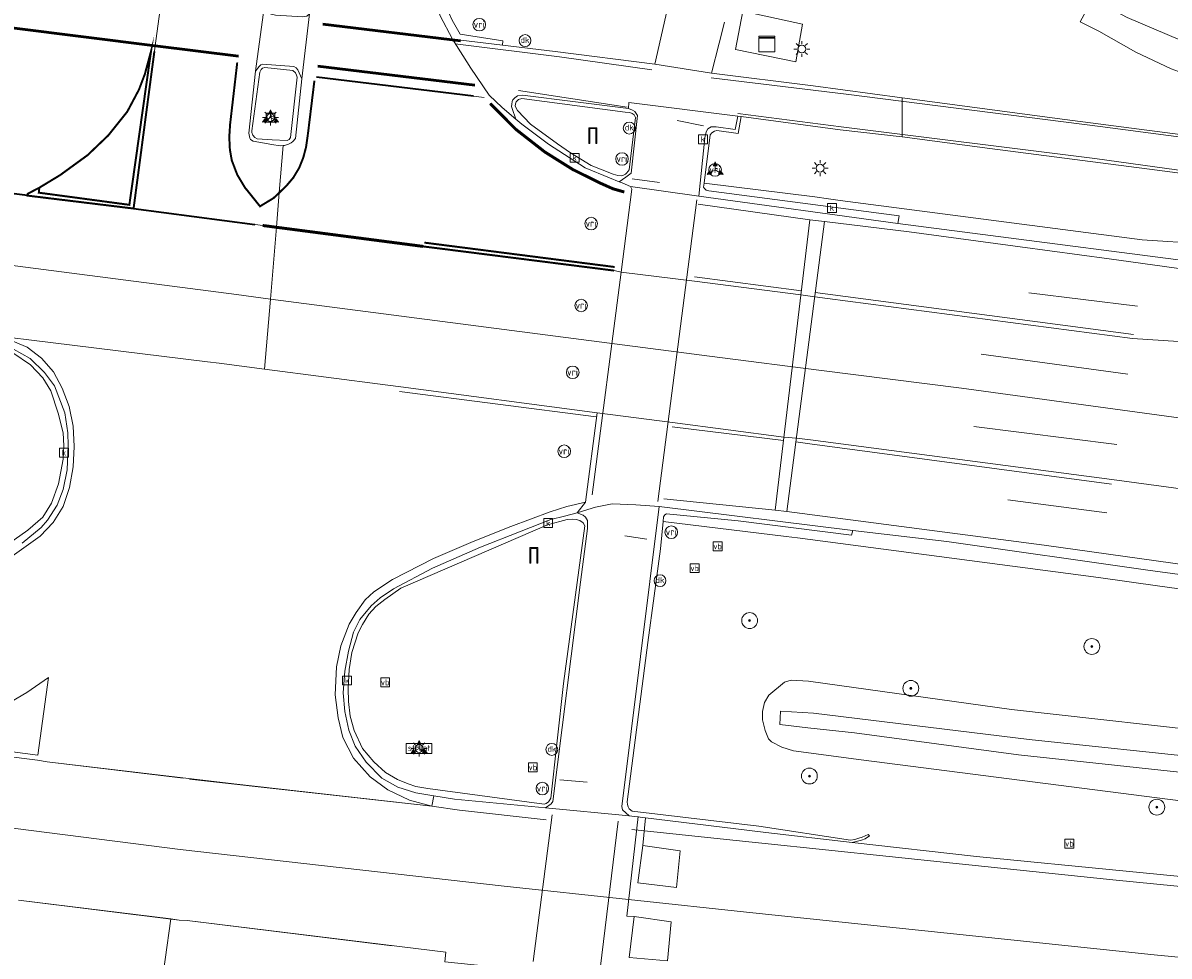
# Model space of a CAD drawing. Header units: metres. Extents: x 168032 to 180145, y 382923 to 399665.
# Tile 117 of 256: x 178050 to 178108, y 386888 to 386935. Entities that reach past the tile are written whole.
import ezdxf
from ezdxf.enums import TextEntityAlignment as Align

# ---------------------------------------------------------------- set-up
doc = ezdxf.new("R2010")
doc.units = ezdxf.units.M
doc.linetypes.add('1-1streep', pattern=[2, 1, -1])
doc.linetypes.add('VW-3-3_STREEP', pattern=[6, 3, -3])
doc.layers.get('0').update_dxf_attribs({"color": 8, "lineweight": 18})
for name, color, linetype, lineweight in [('B-WE-GR-BOOM-S', 8, 'Continuous', 18), ('B-WE-IE-MEUBILAIR_WEGMEUBILAIR-S', 8, 'Continuous', 25), ('B-WE-IE-MEUBILAIR_WEGMEUBILAIR_PAAL-S', 8, 'Continuous', 18), ('B-WE-IE-MEUBILAIR_WEGMEUBILAIR_VERKEERSBORD-S', 8, 'Continuous', 18), ('B-WE-KL-DATA-S', 8, 'Continuous', 18), ('B-WE-KL-DATA_KABELBED-G', 8, 'Continuous', 18), ('B-WE-KL-ET_LS_OV_LICHTMAST-S', 8, 'Continuous', 18), ('B-WE-OG-WATER_SLOOT-GV', 8, 'Continuous', 18), ('B-WE-OG-WEG-GV', 8, 'Continuous', 18), ('B-WE-RI-GWA_KOLK-S', 8, 'Continuous', 18), ('B-WE-VH-VERHARDING_ASFALT-GV', 8, 'Continuous', 18), ('B-WE-VH-VERHARDING_BEDRIJFSVLOERPLAAT-GV', 8, 'Continuous', 18), ('B-WE-VH-VERHARDING_BETON-GV', 8, 'Continuous', 18), ('B-WE-VH-VERHARDING_BETONSTRAATSTEEN-GV', 8, 'Continuous', 18), ('B-WE-VH-VERHARDING_TEGEL-GV', 8, 'Continuous', 18), ('B-WE-VW-MARKERING_DWARS_DRIEHOEK_5070-G', 8, 'VW-HAAIETAND70-L-N', 35), ('B-WE-VW-MARKERING_DWARS_OVERSTEEK_BLOKSTREEP50-G', 8, 'VW-BLOK50-N', 50), ('B-WE-VW-MARKERING_LANGS_STREEP_33-G', 8, 'VW-3-3_STREEP', 13), ('B-WE-VW-MARKERING_LANGS_STREEP_DOORGETROKKEN_3X010-G', 8, 'Continuous', 13), ('B-WE-VW-MARKERING_PICTOGRAM-G', 8, 'Continuous', 18), ('B-WE-VW-VRI-S', 8, 'Continuous', 18), ('N-WE-VW-MARKERING-1-1-G', 8, '1-1streep', 15)]:
    doc.layers.add(name, color=color, linetype=linetype, lineweight=lineweight)
doc.styles.add('NLCS-ISO', font='NLCS-ISO.ttf')
doc.linetypes.add('VW-BLOK50-N', pattern='A,0,-0.5,[148,NLCS.SHX,S=1,R=0,X=-0.5,Y=0],-0.5', length=1)
doc.linetypes.add('VW-HAAIETAND70-L-N', pattern='A,0,-0.5,[149,NLCS.SHX,S=1,R=0,X=-0.625,Y=-0.35],-0.5', length=1)

# ---------------------------------------------------------------- blocks, each defined once
blk = doc.blocks.new('SIE-WEG_VERKEERSBORD_WEGWIJZER-SO')
at = {"linetype": 'ByBlock', "lineweight": 18}
h = blk.add_hatch(color=0, dxfattribs=at)
h.dxf.hatch_style = 1
h.paths.add_polyline_path([(0.5, 1), (0, 2), (-0.5, 1)])
h = blk.add_hatch(color=0, dxfattribs=at)
h.dxf.hatch_style = 1
h.paths.add_polyline_path([(-1.38, -0.22), (-2, -1.15), (-0.88, -1.09)])
h = blk.add_hatch(color=0, dxfattribs=at)
h.dxf.hatch_style = 1
h.paths.add_polyline_path([(1.38, -0.22), (2, -1.15), (0.88, -1.09)])
at = {"color": 0, "linetype": 'ByBlock', "lineweight": 18}
for points in [[(-1.13, -0.65), (0, 0)], [(0, 1), (0, 0)], [(1.13, -0.65), (0, 0)]]:
    blk.add_lwpolyline(points, dxfattribs=at)
for points in [[(0.5, 1), (0, 2), (-0.5, 1)], [(-1.38, -0.22), (-2, -1.15), (-0.88, -1.09)], [(1.38, -0.22), (2, -1.15), (0.88, -1.09)]]:
    blk.add_lwpolyline(points, close=True, dxfattribs=at)
blk = doc.blocks.new('SIE-WEG_VERKEERSBORD-SO')
at = {"color": 0, "linetype": 'ByBlock', "lineweight": 18}
blk.add_lwpolyline([(-1.125, -1.125), (1.125, -1.125), (1.125, 1.125), (-1.125, 1.125)], close=True, dxfattribs=at)
at = {"color": 0, "linetype": 'ByBlock', "lineweight": 18, "style": 'NLCS-ISO'}
blk.add_text('vb', height=1.5, dxfattribs=at).set_placement((0, 0), align=Align.MIDDLE_CENTER)
blk = doc.blocks.new('SIE-WEG_VERKEERSBORD_STRAATNAAM-SO')
at = {"color": 0, "linetype": 'ByBlock', "lineweight": 18}
blk.add_lwpolyline([(-3.25, -1.25), (3.25, -1.25), (3.25, 1.25), (-3.25, 1.25)], close=True, dxfattribs=at)
at = {"color": 0, "linetype": 'ByBlock', "lineweight": 18, "style": 'NLCS-ISO'}
blk.add_text('straat', height=1.5, dxfattribs=at).set_placement((0, 0.15), align=Align.MIDDLE_CENTER)
blk = doc.blocks.new('SKL-DATA_KAST-SO')
at = {"color": 0, "linetype": 'ByBlock', "lineweight": 18}
for points in [[(-2, 2), (2, 2), (2, 1.68), (-2, 1.68)], [(-2, 1.52), (2, 1.52), (2, -2), (-2, -2)]]:
    blk.add_lwpolyline(points, close=True, dxfattribs=at)
blk = doc.blocks.new('SKL-ET_OV_LICHTMAST-SO')
at = {"color": 0, "linetype": 'ByBlock', "lineweight": 18}
for points in [[(-1.25, 0), (-2, 0)], [(-1.41, 1.41), (-0.88, 0.88)], [(0, 2), (0, 1.25)], [(0.88, 0.88), (1.41, 1.41)], [(2, 0), (1.25, 0)], [(-1.41, -1.41), (-0.88, -0.88)], [(0, -1.25), (0, -2)], [(0.88, -0.88), (1.41, -1.41)]]:
    blk.add_lwpolyline(points, dxfattribs=at)
blk.add_circle((0, 0), 1, dxfattribs=at)
blk = doc.blocks.new('SKL-VRI_PAAL-SO')
at = {"lineweight": 18}
blk.add_circle((0, 0), 1.59, dxfattribs=at)
at = {"lineweight": 18, "style": 'NLCS-ISO'}
blk.add_text('vri', height=1.8, dxfattribs=at).set_placement((-0.06, 0.08), align=Align.MIDDLE_CENTER)
blk = doc.blocks.new('SKL-DATA_PORTAAL-SO')
at = {"color": 0, "linetype": 'ByBlock', "lineweight": 18}
blk.add_lwpolyline([(-0.75, -2), (-0.75, 1.75), (0.75, 1.75), (0.75, -2), (1, -2), (1, 2), (-1, 2), (-1, -2)], close=True, dxfattribs=at)
blk = doc.blocks.new('SIE-WEG_PAAL_DRUKKNOPPAAL-SO')
at = {"color": 0, "linetype": 'ByBlock', "lineweight": 18}
blk.add_circle((0, 0), 1.5, dxfattribs=at)
at = {"color": 0, "linetype": 'ByBlock', "lineweight": 18, "style": 'NLCS-ISO'}
blk.add_text('dk', height=1.5, dxfattribs=at).set_placement((0, 0.15), align=Align.MIDDLE_CENTER)
blk = doc.blocks.new('SRI-KOLK-SO')
at = {"color": 0, "linetype": 'ByBlock', "lineweight": 18}
blk.add_lwpolyline([(-1.125, -1.125), (1.125, -1.125), (1.125, 1.125), (-1.125, 1.125)], close=True, dxfattribs=at)
at = {"color": 0, "linetype": 'ByBlock', "lineweight": 18, "style": 'NLCS-ISO'}
blk.add_text('k', height=1.5, dxfattribs=at).set_placement((0, 0), align=Align.MIDDLE_CENTER)
blk = doc.blocks.new('SGR-BOOM_01-SO')
at = {"linetype": 'ByBlock', "lineweight": 18}
h = blk.add_hatch(color=0, dxfattribs=at)
h.dxf.hatch_style = 1
edge = h.paths.add_edge_path()
edge.add_arc((0, 0), 0.25, 0, 360)
at = {"color": 0, "linetype": 'ByBlock', "lineweight": 18}
for radius in [2, 0.25]:
    blk.add_circle((0, 0), radius, dxfattribs=at)

msp = doc.modelspace()

# ---------------------------------------------------------------- linework, layer by layer
at = {"layer": 'B-WE-KL-DATA_KABELBED-G', "flags": 128}
for points in [[(178080.952, 386894.887), (178080.371, 386889.859), (178080.756, 386889.839), (178080.493, 386887.771), (178082.43, 386887.597), (178082.623, 386889.568), (178080.756, 386889.839)], [(178081.321, 386894.822), (178081.185, 386893.416), (178080.933, 386891.538), (178082.885, 386891.307), (178083.077, 386893.16), (178081.185, 386893.416)]]:
    msp.add_lwpolyline(points, dxfattribs=at)
at = {"layer": 'B-WE-OG-WATER_SLOOT-GV', "flags": 128}
for points in [[(178103.908, 386936.208), (178103.289, 386935.048), (178104.239, 386934.571), (178106.109, 386933.515), (178107.895, 386932.664), (178110.108, 386931.859), (178111.464, 386931.449), (178112.407, 386931.202), (178113.767, 386930.917), (178119.005, 386930.026), (178124.352, 386929.307), (178130.282, 386928.651), (178146.406, 386926.456), (178157.526, 386924.834), (178157.623, 386925.476), (178151.192, 386926.507), (178132.904, 386929.095), (178126.368, 386929.83), (178119.359, 386930.931), (178115.378, 386931.911), (178112.683, 386932.689), (178109.041, 386933.831), (178105.671, 386935.257)], [(178164.884, 386891.866), (178177.093, 386890.539), (178183.988, 386889.79), (178193.535, 386888.793), (178193.442, 386888.344), (178193.111, 386887.953), (178177.076, 386889.924), (178151.501, 386892.833), (178127.547, 386895.057), (178100.172, 386898), (178091.887, 386899.111), (178089.527, 386899.366), (178088.113, 386899.539), (178088.147, 386900.211), (178089.812, 386900.112), (178100.71, 386898.788), (178119.212, 386896.819), (178145.24, 386894.008)], [(178164.884, 386891.866), (178145.24, 386894.008), (178119.212, 386896.819), (178100.71, 386898.788), (178089.812, 386900.112), (178088.147, 386900.211), (178088.113, 386899.539), (178089.527, 386899.366), (178091.887, 386899.111), (178100.172, 386898), (178127.547, 386895.057), (178151.501, 386892.833), (178177.076, 386889.924), (178193.111, 386887.953), (178193.442, 386888.344), (178193.535, 386888.793), (178183.988, 386889.79), (178177.093, 386890.539)]]:
    msp.add_lwpolyline(points, close=True, dxfattribs=at)
for points in [[(178105.671, 386935.257), (178109.041, 386933.831), (178112.683, 386932.689), (178115.378, 386931.911), (178119.359, 386930.931), (178126.368, 386929.83), (178132.904, 386929.095), (178151.192, 386926.507), (178157.623, 386925.476), (178169.405, 386923.586), (178191.724, 386919.35)], [(178175.02, 386891.919), (178152.178, 386894.371), (178125.488, 386897.63), (178111.252, 386899.022), (178099.82, 386900.295), (178089.558, 386901.73), (178088.688, 386901.772), (178088.354, 386901.684), (178087.552, 386901.028), (178087.334, 386900.645), (178087.239, 386900.187), (178087.237, 386899.777), (178087.366, 386899.241), (178087.541, 386898.82), (178087.693, 386898.667), (178088.204, 386898.392), (178088.808, 386898.212), (178092.216, 386897.747), (178109.672, 386895.514), (178126.666, 386893.492), (178143.033, 386892.185), (178171.234, 386889.285)]]:
    msp.add_lwpolyline(points, dxfattribs=at)
at = {"layer": 'B-WE-OG-WEG-GV', "flags": 128}
for points in [[(178071.545, 386935.126), (178071.957, 386934.419), (178074.109, 386934.09), (178074.09, 386933.867), (178076.763, 386933.55), (178081.793, 386932.901), (178082.435, 386935.718)], [(178085.313, 386935.028), (178085.047, 386933.96), (178084.665, 386932.454), (178089.798, 386931.803), (178094.295, 386931.206), (178102.513, 386930.115), (178114.704, 386928.533)], [(178107.895, 386932.664), (178106.109, 386933.515), (178104.239, 386934.571), (178103.289, 386935.048)], [(178117.211, 386926.24), (178107.185, 386927.552), (178098.729, 386928.637), (178094.295, 386929.234), (178091.16, 386929.593), (178086.163, 386930.263), (178086.012, 386929.399), (178084.933, 386929.555), (178084.813, 386929.513), (178084.682, 386929.433), (178084.598, 386929.339), (178084.279, 386926.885), (178089.872, 386926.199), (178090.573, 386926.093), (178091.165, 386926.015), (178106.42, 386924.02), (178109.544, 386923.823)], [(178178.098, 386913.082), (178169.271, 386914.628), (178154.362, 386917.239), (178129.647, 386921.05), (178109.544, 386923.823), (178106.42, 386924.02), (178091.165, 386926.015), (178090.573, 386926.093), (178089.872, 386926.199), (178084.279, 386926.885), (178084.253, 386926.683), (178084.299, 386926.62), (178084.382, 386926.537), (178084.516, 386926.504), (178094.147, 386925.235), (178094.079, 386924.852), (178113.338, 386922.368), (178129.023, 386920.036), (178151.062, 386916.662), (178169.205, 386913.684), (178169.742, 386913.596), (178185.064, 386910.796)], [(178048.838, 386908.459), (178050.108, 386909.362), (178050.854, 386910.018), (178051.294, 386910.728), (178051.66, 386911.694), (178051.892, 386912.947), (178051.916, 386913.625), (178051.887, 386914.269), (178051.644, 386915.275), (178051.261, 386916.39), (178050.859, 386917.059), (178050.231, 386917.711), (178049.353, 386918.318)], [(178176.285, 386896.53), (178160.331, 386899.378), (178143.219, 386902.221), (178130.602, 386904.051), (178116.686, 386905.981), (178106.704, 386907.33), (178096.547, 386908.777), (178091.794, 386909.348), (178091.734, 386909.111), (178086.004, 386909.831), (178082.379, 386910.178), (178082.292, 386910.132), (178082.23, 386910.025), (178082.207, 386909.789), (178088.429, 386909.04), (178089.008, 386908.964), (178104.223, 386906.967), (178107.314, 386906.536), (178127.167, 386903.798), (178139.118, 386902.021), (178155.915, 386899.33), (178166.092, 386897.537), (178171.666, 386896.555)], [(178127.167, 386903.798), (178107.314, 386906.536), (178104.223, 386906.967), (178089.008, 386908.964), (178088.429, 386909.04), (178082.207, 386909.789), (178082.077, 386908.422), (178081.754, 386906.035), (178081.436, 386903.68), (178080.396, 386895.628), (178080.409, 386895.5), (178080.446, 386895.386), (178080.502, 386895.285), (178080.643, 386895.159), (178087.047, 386894.4), (178091.685, 386893.699), (178091.907, 386893.733), (178092.107, 386893.788), (178092.269, 386893.852), (178092.574, 386893.972), (178092.651, 386893.917), (178092.42, 386893.765), (178092.243, 386893.698), (178091.76, 386893.583), (178098.057, 386892.866), (178113.184, 386891.379)], [(178171.234, 386889.285), (178143.033, 386892.185), (178126.666, 386893.492), (178109.672, 386895.514), (178092.216, 386897.747), (178088.808, 386898.212), (178088.204, 386898.392), (178087.693, 386898.667), (178087.541, 386898.82), (178087.366, 386899.241), (178087.237, 386899.777), (178087.239, 386900.187), (178087.334, 386900.645), (178087.552, 386901.028), (178088.354, 386901.684), (178088.688, 386901.772), (178089.558, 386901.73), (178099.82, 386900.295), (178111.252, 386899.022), (178125.488, 386897.63), (178152.178, 386894.371), (178175.02, 386891.919)]]:
    msp.add_lwpolyline(points, dxfattribs=at)
for points in [[(178088.918, 386933.023), (178085.867, 386933.652), (178086.245, 386935.579), (178089.258, 386934.92)], [(178076.367, 386909.628), (178068.955, 386906.421), (178068.151, 386905.847), (178067.698, 386905.508), (178067.336, 386905.108), (178067.019, 386904.599), (178066.804, 386904.166), (178066.484, 386903.178), (178066.349, 386902.314), (178066.295, 386901.362), (178066.312, 386900.693), (178066.397, 386899.954), (178066.592, 386899.229), (178067.014, 386898.325), (178067.591, 386897.658), (178068.184, 386897.108), (178068.791, 386896.759), (178069.326, 386896.532), (178069.722, 386896.403), (178070.318, 386896.298), (178076.204, 386895.514), (178076.294, 386895.541), (178076.415, 386895.634), (178076.493, 386895.733), (178076.538, 386895.82), (178077.185, 386901.606), (178078.258, 386909.578), (178078.172, 386909.725), (178078, 386909.841), (178077.825, 386909.89), (178077.634, 386909.909), (178077.363, 386909.889)]]:
    msp.add_lwpolyline(points, close=True, dxfattribs=at)
at = {"layer": 'B-WE-VH-VERHARDING_ASFALT-GV', "flags": 128}
for points in [[(178049.682, 386926.312), (178050.086, 386926.262), (178055.448, 386925.609), (178056.545, 386933.838), (178056.825, 386935.94)], [(178056.825, 386935.94), (178056.545, 386933.838), (178055.448, 386925.609), (178061.973, 386924.753), (178062.667, 386924.662), (178062.813, 386926.412), (178063.011, 386928.794), (178062.852, 386928.781), (178062.433, 386928.853), (178061.491, 386929.014), (178061.354, 386929.098), (178061.318, 386929.166), (178061.266, 386929.423), (178061.613, 386932.553), (178062.047, 386935.767)], [(178064.336, 386935.444), (178063.947, 386932.166), (178063.631, 386929.154), (178063.492, 386929), (178063.412, 386928.935), (178063.276, 386928.865), (178063.084, 386928.799), (178063.011, 386928.794), (178062.813, 386926.412), (178062.667, 386924.662), (178070.093, 386923.694), (178079.737, 386922.473), (178080.086, 386922.391), (178080.629, 386926.581), (178080.567, 386926.719), (178080.15, 386926.9), (178079.989, 386926.965), (178079.51, 386927.159), (178078.27, 386927.674), (178076.411, 386928.86), (178075.064, 386929.88), (178074.775, 386930.122), (178074.073, 386930.71), (178073.421, 386931.338), (178072.494, 386932.7), (178071.565, 386934.167), (178070.95, 386935.34)], [(178082.435, 386935.718), (178081.793, 386932.901), (178084.665, 386932.454), (178085.047, 386933.96), (178085.313, 386935.028)], [(178037.636, 386899.376), (178050.596, 386897.743), (178051.089, 386897.644), (178060.52, 386896.54), (178070.53, 386895.411), (178070.618, 386895.938), (178069.711, 386896.089), (178068.801, 386896.373), (178068.003, 386896.83), (178067.211, 386897.638), (178066.654, 386898.448), (178066.326, 386899.259), (178066.127, 386900.187), (178066.042, 386901.142), (178066.131, 386902.241), (178066.314, 386903.25), (178066.566, 386904.201), (178066.883, 386904.839), (178067.455, 386905.54), (178067.912, 386905.931), (178068.584, 386906.401), (178070.549, 386907.43), (178072.974, 386908.5), (178074.957, 386909.276), (178076.535, 386909.888), (178077.229, 386910.07), (178077.54, 386910.142), (178077.86, 386910.237), (178078.296, 386910.767), (178078.878, 386915.293), (178068.95, 386916.596), (178068.3, 386916.691), (178062.07, 386917.499), (178059.78, 386917.795), (178059.185, 386917.858), (178050.158, 386918.979), (178048.484, 386919.178)], [(178049.376, 386918.504), (178050.226, 386918.026), (178050.947, 386917.328), (178051.445, 386916.651), (178051.966, 386915.289), (178052.124, 386914.276), (178052.143, 386913.64), (178052.093, 386912.412), (178051.887, 386911.413), (178051.584, 386910.616), (178051.096, 386909.87), (178050.779, 386909.497), (178049.823, 386908.705)], [(178108.001, 386911.489), (178104.894, 386911.922), (178089.659, 386913.922), (178088.953, 386914.014), (178088.316, 386914.065), (178082.684, 386914.793), (178078.878, 386915.293), (178078.296, 386910.767), (178077.86, 386910.237), (178078.403, 386910.399), (178078.792, 386910.518), (178079.133, 386910.59), (178079.638, 386910.688), (178080.841, 386910.642), (178082.018, 386910.546), (178091.794, 386909.348), (178096.547, 386908.777), (178106.704, 386907.33), (178116.686, 386905.981)], [(178113.184, 386891.379), (178098.057, 386892.866), (178091.76, 386893.583), (178087.408, 386894.08), (178087.275, 386894.096), (178080.497, 386894.929), (178076.273, 386895.328), (178071.67, 386895.763), (178070.618, 386895.938), (178070.53, 386895.411), (178060.52, 386896.54), (178051.089, 386897.644), (178050.596, 386897.743), (178037.636, 386899.376)], [(178048.67, 386894.389), (178057.798, 386893.225), (178074.184, 386891.362), (178086.751, 386890.016), (178107.023, 386887.897), (178122.25, 386886.432)], [(178049.64, 386890.657), (178057.333, 386889.711), (178057.758, 386889.659), (178058.15, 386889.635), (178071.231, 386888.031), (178071.182, 386887.552), (178075.464, 386887.115), (178079.07, 386886.746), (178079.731, 386886.679), (178086.303, 386886.008), (178090.194, 386885.522), (178117.972, 386882.882), (178124.176, 386882.263), (178134.218, 386881.476), (178138.164, 386881.154), (178138.182, 386881.47), (178138.384, 386885.08), (178134.412, 386885.386), (178122.25, 386886.432), (178107.023, 386887.897), (178086.751, 386890.016), (178074.184, 386891.362), (178057.798, 386893.225), (178048.67, 386894.389)], [(178046.416, 386883.279), (178055.492, 386882.636), (178055.85, 386885.073), (178055.976, 386885.265), (178056.199, 386885.41), (178056.51, 386885.539), (178056.757, 386885.613), (178057.333, 386889.711), (178049.64, 386890.657)], [(178071.182, 386887.552), (178071.231, 386888.031), (178058.15, 386889.635), (178057.758, 386889.659), (178057.333, 386889.711), (178056.757, 386885.613)]]:
    msp.add_lwpolyline(points, dxfattribs=at)
for points in [[(178064.336, 386935.444), (178064.209, 386935.332), (178064, 386935.301), (178062.614, 386935.385), (178062.398, 386935.422), (178062.251, 386935.474), (178062.047, 386935.767), (178061.613, 386932.553), (178061.793, 386932.789), (178061.888, 386932.876), (178061.956, 386932.91), (178063.552, 386932.791), (178063.661, 386932.72), (178063.75, 386932.62), (178063.947, 386932.166)], [(178027.475, 386929.602), (178025.758, 386929.792), (178017.283, 386930.922), (178000.961, 386932.995), (177991.489, 386934.238), (177991.434, 386933.805), (177990.977, 386930.184), (178004.59, 386928.43), (178029.081, 386925.298), (178048.535, 386922.833), (178060.655, 386921.257), (178062.364, 386921.035), (178062.667, 386924.662), (178061.973, 386924.753), (178055.448, 386925.609), (178050.086, 386926.262), (178049.682, 386926.312), (178039.291, 386927.618), (178033.477, 386928.432), (178027.42, 386929.202)], [(177990.977, 386930.184), (177990.528, 386926.622), (177990.467, 386926.142), (177998.792, 386925.059), (178017.939, 386922.647), (178027.788, 386921.288), (178031.277, 386920.845), (178037.428, 386920.065), (178040.018, 386919.737), (178048.396, 386918.766), (178048.484, 386919.178), (178050.158, 386918.979), (178059.185, 386917.858), (178059.78, 386917.795), (178062.07, 386917.499), (178062.364, 386921.035), (178060.655, 386921.257), (178048.535, 386922.833), (178029.081, 386925.298), (178004.59, 386928.43)], [(178094.079, 386924.852), (178084.023, 386926.24), (178080.567, 386926.719), (178080.629, 386926.581), (178080.086, 386922.391), (178083.804, 386921.935), (178089.178, 386921.247), (178089.872, 386921.142), (178090.516, 386921.057), (178105.938, 386919.041), (178109.044, 386918.845), (178128.924, 386916.102), (178153.55, 386912.305), (178168.408, 386909.703), (178169.123, 386913.277), (178169.205, 386913.684), (178151.062, 386916.662), (178129.023, 386920.036), (178113.338, 386922.368)], [(178080.086, 386922.391), (178079.737, 386922.473), (178070.093, 386923.694), (178062.667, 386924.662), (178062.364, 386921.035), (178085.087, 386918.089), (178090.083, 386917.45), (178097.293, 386916.529), (178124.671, 386912.796), (178157.865, 386907.668), (178167.645, 386905.887), (178168.408, 386909.703), (178153.55, 386912.305), (178128.924, 386916.102), (178109.044, 386918.845), (178105.938, 386919.041), (178090.516, 386921.057), (178089.872, 386921.142), (178089.178, 386921.247), (178083.804, 386921.935)], [(178062.364, 386921.035), (178062.07, 386917.499), (178068.3, 386916.691), (178068.95, 386916.596), (178078.878, 386915.293), (178082.684, 386914.793), (178088.316, 386914.065), (178088.953, 386914.014), (178089.659, 386913.922), (178104.894, 386911.922), (178108.001, 386911.489), (178127.877, 386908.748), (178139.881, 386906.963), (178156.745, 386904.261), (178166.959, 386902.461), (178167.645, 386905.887), (178157.865, 386907.668), (178124.671, 386912.796), (178097.293, 386916.529), (178090.083, 386917.45), (178085.087, 386918.089)], [(178082.018, 386910.546), (178080.841, 386910.642), (178079.638, 386910.688), (178079.133, 386910.59), (178078.792, 386910.518), (178078.403, 386910.399), (178077.86, 386910.237), (178078.163, 386910.123), (178078.292, 386910.022), (178078.386, 386909.838), (178078.397, 386909.444), (178078.032, 386906.73), (178076.641, 386895.643), (178076.557, 386895.533), (178076.273, 386895.328), (178080.497, 386894.929), (178080.151, 386895.225), (178080.124, 386895.395)]]:
    msp.add_lwpolyline(points, close=True, dxfattribs=at)
at = {"layer": 'B-WE-VH-VERHARDING_BEDRIJFSVLOERPLAAT-GV', "flags": 128}
for points in [[(178070.139, 386943.106), (178069.971, 386940.559), (178070.155, 386938.523), (178070.467, 386936.859), (178070.95, 386935.34), (178071.565, 386934.167), (178074.09, 386933.867), (178074.109, 386934.09), (178071.957, 386934.419), (178071.545, 386935.126), (178071.091, 386936.139), (178070.647, 386937.604), (178070.439, 386938.668), (178070.313, 386939.541), (178070.221, 386940.323), (178070.4, 386942.807), (178070.539, 386943.462), (178070.671, 386943.629), (178070.903, 386943.785), (178070.832, 386943.891), (178070.645, 386943.842), (178070.52, 386943.789), (178070.405, 386943.714), (178070.328, 386943.585)], [(178063.947, 386932.166), (178063.75, 386932.62), (178063.661, 386932.72), (178063.552, 386932.791), (178061.956, 386932.91), (178061.888, 386932.876), (178061.793, 386932.789), (178061.613, 386932.553), (178061.266, 386929.423), (178061.318, 386929.166), (178061.354, 386929.098), (178061.491, 386929.014), (178062.433, 386928.853), (178062.852, 386928.781), (178063.011, 386928.794), (178063.084, 386928.799), (178063.276, 386928.865), (178063.412, 386928.935), (178063.492, 386929), (178063.631, 386929.154)], [(178061.821, 386932.508), (178061.904, 386932.639), (178061.971, 386932.694), (178062.079, 386932.728), (178063.504, 386932.576), (178063.634, 386932.46), (178063.69, 386932.353), (178063.715, 386932.241), (178063.38, 386929.204), (178063.312, 386929.101), (178063.218, 386929.044), (178062.459, 386929.085), (178061.701, 386929.126), (178061.584, 386929.202), (178061.482, 386929.317), (178061.425, 386929.443), (178061.425, 386929.536)], [(178074.775, 386930.122), (178075.064, 386929.88), (178076.411, 386928.86), (178078.27, 386927.674), (178079.51, 386927.159), (178079.989, 386926.965), (178080.321, 386927.191), (178080.589, 386927.397), (178080.917, 386930.302), (178080.776, 386930.519), (178080.661, 386930.585), (178080.459, 386930.66), (178075.099, 386931.331), (178074.851, 386931.302), (178074.721, 386931.204), (178074.621, 386931.097), (178074.582, 386931.023), (178074.558, 386930.888), (178074.548, 386930.759), (178074.575, 386930.671)], [(178080.289, 386930.476), (178080.538, 386930.454), (178080.656, 386930.412), (178080.745, 386930.352), (178080.817, 386930.21), (178080.497, 386927.566), (178080.439, 386927.495), (178080.361, 386927.403), (178080.306, 386927.352), (178080.237, 386927.304), (178080.12, 386927.265), (178079.919, 386927.275), (178079.684, 386927.348), (178078.584, 386927.779), (178077.524, 386928.429), (178076.882, 386928.876), (178075.513, 386929.868), (178074.844, 386930.563), (178074.741, 386930.787), (178074.747, 386930.904), (178074.793, 386931.004), (178074.905, 386931.122), (178075.065, 386931.174)], [(178084.279, 386926.885), (178084.598, 386929.339), (178084.682, 386929.433), (178084.813, 386929.513), (178084.933, 386929.555), (178086.012, 386929.399), (178086.163, 386930.263), (178085.988, 386930.284), (178085.857, 386929.595), (178084.891, 386929.729), (178084.638, 386929.737), (178084.477, 386929.638), (178084.404, 386929.518), (178084.374, 386929.422), (178084.327, 386929.187), (178084.023, 386926.24), (178094.079, 386924.852), (178094.147, 386925.235), (178084.516, 386926.504), (178084.382, 386926.537), (178084.299, 386926.62), (178084.253, 386926.683)], [(178091.794, 386909.348), (178082.018, 386910.546), (178080.124, 386895.395), (178080.151, 386895.225), (178080.497, 386894.929), (178087.275, 386894.096), (178087.408, 386894.08), (178091.76, 386893.583), (178092.243, 386893.698), (178092.42, 386893.765), (178092.651, 386893.917), (178092.574, 386893.972), (178092.269, 386893.852), (178092.107, 386893.788), (178091.907, 386893.733), (178091.685, 386893.699), (178087.047, 386894.4), (178080.643, 386895.159), (178080.502, 386895.285), (178080.446, 386895.386), (178080.409, 386895.5), (178080.396, 386895.628), (178081.436, 386903.68), (178081.754, 386906.035), (178082.077, 386908.422), (178082.207, 386909.789), (178082.23, 386910.025), (178082.292, 386910.132), (178082.379, 386910.178), (178086.004, 386909.831), (178091.734, 386909.111)], [(178077.86, 386910.237), (178077.54, 386910.142), (178077.229, 386910.07), (178076.535, 386909.888), (178074.957, 386909.276), (178072.974, 386908.5), (178070.549, 386907.43), (178068.584, 386906.401), (178067.912, 386905.931), (178067.455, 386905.54), (178066.883, 386904.839), (178066.566, 386904.201), (178066.314, 386903.25), (178066.131, 386902.241), (178066.042, 386901.142), (178066.127, 386900.187), (178066.326, 386899.259), (178066.654, 386898.448), (178067.211, 386897.638), (178068.003, 386896.83), (178068.801, 386896.373), (178069.711, 386896.089), (178070.618, 386895.938), (178071.67, 386895.763), (178076.273, 386895.328), (178076.557, 386895.533), (178076.641, 386895.643), (178078.032, 386906.73), (178078.397, 386909.444), (178078.386, 386909.838), (178078.292, 386910.022), (178078.163, 386910.123)], [(178076.367, 386909.628), (178077.363, 386909.889), (178077.634, 386909.909), (178077.825, 386909.89), (178078, 386909.841), (178078.172, 386909.725), (178078.258, 386909.578), (178077.185, 386901.606), (178076.538, 386895.82), (178076.493, 386895.733), (178076.415, 386895.634), (178076.294, 386895.541), (178076.204, 386895.514), (178070.318, 386896.298), (178069.722, 386896.403), (178069.326, 386896.532), (178068.791, 386896.759), (178068.184, 386897.108), (178067.591, 386897.658), (178067.014, 386898.325), (178066.592, 386899.229), (178066.397, 386899.954), (178066.312, 386900.693), (178066.295, 386901.362), (178066.349, 386902.314), (178066.484, 386903.178), (178066.804, 386904.166), (178067.019, 386904.599), (178067.336, 386905.108), (178067.698, 386905.508), (178068.151, 386905.847), (178068.955, 386906.421)]]:
    msp.add_lwpolyline(points, close=True, dxfattribs=at)
for points in [[(178049.353, 386918.318), (178050.231, 386917.711), (178050.859, 386917.059), (178051.261, 386916.39), (178051.644, 386915.275), (178051.887, 386914.269), (178051.916, 386913.625), (178051.892, 386912.947), (178051.66, 386911.694), (178051.294, 386910.728), (178050.854, 386910.018), (178050.108, 386909.362), (178048.838, 386908.459)], [(178049.823, 386908.705), (178050.779, 386909.497), (178051.096, 386909.87), (178051.584, 386910.616), (178051.887, 386911.413), (178052.093, 386912.412), (178052.143, 386913.64), (178052.124, 386914.276), (178051.966, 386915.289), (178051.445, 386916.651), (178050.947, 386917.328), (178050.226, 386918.026), (178049.376, 386918.504)]]:
    msp.add_lwpolyline(points, dxfattribs=at)
at = {"layer": 'B-WE-VH-VERHARDING_BETON-GV', "flags": 128}
for points in [[(178084.665, 386932.454), (178081.793, 386932.901), (178076.763, 386933.55), (178074.09, 386933.867), (178071.565, 386934.167), (178072.494, 386932.7), (178073.421, 386931.338), (178074.073, 386930.71), (178074.775, 386930.122), (178074.575, 386930.671), (178074.548, 386930.759), (178074.558, 386930.888), (178074.582, 386931.023), (178074.621, 386931.097), (178074.721, 386931.204), (178074.851, 386931.302), (178075.099, 386931.331), (178080.459, 386930.66), (178080.487, 386930.959), (178085.988, 386930.284), (178086.163, 386930.263), (178091.16, 386929.593), (178094.295, 386929.234), (178094.295, 386931.206), (178089.798, 386931.803)], [(178085.988, 386930.284), (178080.487, 386930.959), (178080.459, 386930.66), (178080.661, 386930.585), (178080.776, 386930.519), (178080.917, 386930.302), (178080.589, 386927.397), (178080.321, 386927.191), (178079.989, 386926.965), (178080.15, 386926.9), (178080.567, 386926.719), (178084.023, 386926.24), (178084.327, 386929.187), (178084.374, 386929.422), (178084.404, 386929.518), (178084.477, 386929.638), (178084.638, 386929.737), (178084.891, 386929.729), (178085.857, 386929.595)]]:
    msp.add_lwpolyline(points, close=True, dxfattribs=at)
msp.add_lwpolyline([(178175.838, 386919.191), (178166.768, 386920.868), (178157.162, 386922.429), (178155.033, 386922.776), (178140.656, 386924.898), (178128.75, 386926.714), (178125.728, 386927.163), (178114.704, 386928.533), (178102.513, 386930.115), (178094.295, 386931.206), (178094.295, 386929.234), (178098.729, 386928.637), (178107.185, 386927.552), (178117.211, 386926.24), (178125.843, 386925.09), (178128.431, 386924.71), (178136.033, 386923.553), (178144.472, 386922.327), (178155.154, 386920.705), (178167.793, 386918.646), (178176.508, 386917.049)], dxfattribs=at)
at = {"layer": 'B-WE-VH-VERHARDING_BETONSTRAATSTEEN-GV', "flags": 128}
for points in [[(178061.821, 386932.508), (178061.425, 386929.536), (178061.425, 386929.443), (178061.482, 386929.317), (178061.584, 386929.202), (178061.701, 386929.126), (178062.459, 386929.085), (178063.218, 386929.044), (178063.312, 386929.101), (178063.38, 386929.204), (178063.715, 386932.241), (178063.69, 386932.353), (178063.634, 386932.46), (178063.504, 386932.576), (178062.079, 386932.728), (178061.971, 386932.694), (178061.904, 386932.639)], [(178080.289, 386930.476), (178075.065, 386931.174), (178074.905, 386931.122), (178074.793, 386931.004), (178074.747, 386930.904), (178074.741, 386930.787), (178074.844, 386930.563), (178075.513, 386929.868), (178076.882, 386928.876), (178077.524, 386928.429), (178078.584, 386927.779), (178079.684, 386927.348), (178079.919, 386927.275), (178080.12, 386927.265), (178080.237, 386927.304), (178080.306, 386927.352), (178080.361, 386927.403), (178080.439, 386927.495), (178080.497, 386927.566), (178080.817, 386930.21), (178080.745, 386930.352), (178080.656, 386930.412), (178080.538, 386930.454)]]:
    msp.add_lwpolyline(points, close=True, dxfattribs=at)
at = {"layer": 'B-WE-VH-VERHARDING_TEGEL-GV', "flags": 128}
msp.add_lwpolyline([(178088.918, 386933.023), (178089.258, 386934.92), (178086.245, 386935.579), (178085.867, 386933.652)], close=True, dxfattribs=at)
at = {"layer": 'B-WE-VW-MARKERING_DWARS_DRIEHOEK_5070-G', "flags": 128}
for points in [[(178064.695, 386932.269), (178072.635, 386931.297)], [(178050.086, 386926.262), (178037.187, 386927.882)], [(178061.569, 386924.778), (178055.445, 386925.589)]]:
    msp.add_lwpolyline(points, dxfattribs=at)
at = {"layer": 'B-WE-VW-MARKERING_DWARS_OVERSTEEK_BLOKSTREEP50-G', "flags": 128}
for points in [[(178065.02, 386934.927), (178071.968, 386934.076)], [(178060.754, 386933.316), (178056.545, 386933.838), (178049.291, 386934.737)], [(178064.761, 386932.811), (178072.702, 386931.839)]]:
    msp.add_lwpolyline(points, dxfattribs=at)
at = {"layer": 'B-WE-VW-MARKERING_LANGS_STREEP_33-G', "const_width": 0.15, "flags": 128}
msp.add_lwpolyline([(178073.473, 386930.914), (178074.77, 386929.61), (178076.237, 386928.464), (178077.647, 386927.582), (178078.963, 386926.926), (178079.679, 386926.606), (178080.249, 386926.444)], dxfattribs=at)
at = {"layer": 'B-WE-VW-MARKERING_LANGS_STREEP_DOORGETROKKEN_3X010-G', "const_width": 0.1, "flags": 128}
msp.add_lwpolyline([(178050.686, 386926.663), (178051.744, 386927.304), (178053.127, 386928.31), (178054.173, 386929.309), (178055.131, 386930.507), (178055.721, 386931.62), (178056.018, 386932.402), (178056.33, 386933.557), (178055.235, 386925.796), (178050.659, 386926.41)], close=True, dxfattribs=at)
for points in [[(178056.5, 386933.554), (178055.448, 386925.609), (178050.086, 386926.262), (178050.101, 386926.357), (178050.686, 386926.663)], [(178070.155, 386923.885), (178079.762, 386922.655)], [(178070.093, 386923.694), (178079.737, 386922.473)]]:
    msp.add_lwpolyline(points, dxfattribs=at)
at = {"layer": 'B-WE-VW-MARKERING_LANGS_STREEP_DOORGETROKKEN_3X010-G', "flags": 128}
msp.add_lwpolyline([(178060.687, 386932.982, 0.1, 0.1, 0), (178060.326, 386929.861, 0.1, 0.1, 0), (178060.285, 386929.218, 0.1, 0.1, 0), (178060.316, 386928.586, 0.1, 0.1, 0), (178060.411, 386928.044, 0.1, 0.1, 0), (178060.69, 386927.311, 0.1, 0.1, 0), (178061.078, 386926.667, 0.1, 0.1, 0), (178061.839, 386925.721, 0.1, 0.1, 0), (178062.526, 386926.138, 0.1, 0.1, 0), (178062.813, 386926.412, 0.1, 0.1, 0), (178063.164, 386926.747, 0.1, 0.1, 0), (178063.521, 386927.168, 0.1, 0.1, 0), (178063.819, 386927.667, 0.1, 0.1, 0), (178064.028, 386928.192, 0.1, 0.1, 0), (178064.168, 386928.723, 0.1, 0.1, 0), (178064.265, 386929.42, 0.1, 0.1, 0), (178064.588, 386932.07, 0, 0, 0)], format="xyseb", dxfattribs=at)
at = {"layer": 'B-WE-VW-MARKERING_PICTOGRAM-G', "flags": 128}
for points in [[(177895.457, 386942.407), (177919.154, 386939.392), (177943.591, 386936.263), (177968.02, 386933.142), (177990.977, 386930.184), (178004.59, 386928.43), (178029.081, 386925.298), (178048.535, 386922.833), (178060.655, 386921.257), (178062.364, 386921.035)], [(178065.02, 386934.927), (178071.496, 386934.134)], [(178060.754, 386933.316), (178056.545, 386933.838), (178049.291, 386934.737)], [(178071.707, 386933.936), (178076.981, 386933.267), (178081.646, 386932.611)], [(178056.5, 386933.554), (178055.448, 386925.609), (178050.086, 386926.262), (178050.101, 386926.357), (178050.686, 386926.663)], [(178060.411, 386928.044), (178060.316, 386928.586), (178060.285, 386929.218), (178060.326, 386929.861), (178060.687, 386932.982)], [(178072.298, 386931.867), (178064.82, 386932.804)], [(178060.411, 386928.044), (178060.69, 386927.311), (178061.078, 386926.667), (178061.839, 386925.721), (178062.526, 386926.138), (178062.813, 386926.412), (178063.164, 386926.747), (178063.521, 386927.168), (178063.819, 386927.667), (178064.028, 386928.192), (178064.168, 386928.723), (178064.265, 386929.42), (178064.588, 386932.07)], [(178064.702, 386932.268), (178073.161, 386931.226)], [(178084.644, 386932.218), (178091.458, 386931.395), (178104.299, 386929.76), (178116.188, 386928.187), (178129.41, 386926.418), (178145.349, 386924.037), (178155.252, 386922.506), (178162.872, 386921.339), (178170.123, 386920.073), (178179.976, 386918.221), (178189.806, 386916.314), (178199.554, 386914.391), (178209.454, 386912.342), (178216.246, 386910.933), (178224.079, 386909.128), (178238.722, 386905.784)], [(178080.403, 386930.734), (178074.906, 386931.577)], [(178073.473, 386930.914), (178074.77, 386929.61), (178076.237, 386928.464), (178077.647, 386927.582), (178078.963, 386926.926), (178079.679, 386926.606), (178080.249, 386926.444)], [(178085.983, 386930.41), (178091.207, 386929.739), (178104.038, 386928.136), (178115.92, 386926.486), (178129.122, 386924.793), (178145.068, 386922.357), (178155.017, 386920.861), (178162.715, 386919.626), (178169.834, 386918.436), (178179.669, 386916.579), (178189.427, 386914.683), (178199.517, 386912.729), (178212.137, 386910.08), (178223.735, 386907.494), (178238.329, 386904.131)], [(178082.924, 386930.063), (178084.247, 386929.794)], [(178082.037, 386926.918), (178080.648, 386927.118)], [(178080.629, 386926.581), (178080.086, 386922.391), (178078.627, 386911.144)], [(178081.949, 386910.807), (178083.917, 386926.056)], [(178083.987, 386925.833), (178089.634, 386925.046), (178090.364, 386924.956), (178094.652, 386924.432), (178100.266, 386923.671), (178104.764, 386923.069), (178112.662, 386921.977), (178120.539, 386920.888), (178127.31, 386919.891), (178127.307, 386919.891), (178135.158, 386918.712), (178144.15, 386917.296), (178154.24, 386915.673), (178163.229, 386914.187), (178166.609, 386913.636), (178174.406, 386912.281)], [(178061.569, 386924.778), (178056.079, 386925.491)], [(178089.634, 386925.046), (178087.873, 386910.372)], [(178061.973, 386924.753), (178062.667, 386924.662), (178070.093, 386923.694)], [(178088.473, 386910.295), (178090.364, 386924.956)], [(178070.155, 386923.885), (178079.762, 386922.655)], [(178070.093, 386923.694), (178079.737, 386922.473)], [(178089.202, 386921.452), (178083.795, 386922.15)], [(178083.804, 386921.935), (178089.178, 386921.247)], [(178050.723, 386909.046), (178051.383, 386909.75), (178051.883, 386910.559), (178052.216, 386911.512), (178052.399, 386912.554), (178052.438, 386913.585), (178052.389, 386914.614), (178052.191, 386915.605), (178051.847, 386916.529), (178051.4, 386917.353), (178050.794, 386918.048), (178050.064, 386918.598), (178049.147, 386918.996), (178048.047, 386919.235), (178039.669, 386920.312), (178031.301, 386921.392)], [(178062.364, 386921.035), (178085.087, 386918.089), (178090.083, 386917.45), (178097.293, 386916.529), (178124.671, 386912.796), (178157.865, 386907.668), (178167.645, 386905.887), (178189.018, 386901.996), (178193.003, 386901.271), (178228.217, 386893.935), (178232.527, 386893.028), (178254.354, 386888.435), (178263.172, 386886.571)], [(178089.872, 386921.142), (178090.516, 386921.057), (178105.938, 386919.041)], [(178089.901, 386921.364), (178090.543, 386921.279), (178105.978, 386919.239)], [(178106.181, 386920.68), (178100.703, 386921.343)], [(178059.185, 386917.858), (178050.158, 386918.979)], [(178105.701, 386917.236), (178098.292, 386918.258)], [(178059.78, 386917.795), (178062.07, 386917.499), (178068.3, 386916.691)], [(178078.835, 386915.084), (178068.895, 386916.362)], [(178068.95, 386916.596), (178078.878, 386915.293)], [(178082.67, 386914.579), (178088.294, 386913.881)], [(178082.684, 386914.793), (178088.316, 386914.065)], [(178105.145, 386913.679), (178097.914, 386914.593)], [(178088.953, 386914.014), (178089.659, 386913.922), (178104.894, 386911.922)], [(178104.867, 386911.689), (178089.635, 386913.723), (178088.927, 386913.818)], [(177896.298, 386913.353), (177934.408, 386908.688), (177936.715, 386908.405), (177963.819, 386905.036), (177987.432, 386902.089), (177988.05, 386902.011), (178012.28, 386898.952), (178034.283, 386896.193), (178048.67, 386894.389), (178057.798, 386893.225), (178074.184, 386891.362), (178086.751, 386890.016), (178107.023, 386887.897), (178122.25, 386886.432), (178134.412, 386885.386), (178138.384, 386885.08), (178155.745, 386883.745), (178170.954, 386882.755), (178183.708, 386882.028), (178197.601, 386881.168), (178210.485, 386880.24), (178225.201, 386878.795), (178240.54, 386876.888)], [(178076.306, 386894.716), (178071.928, 386895.21), (178070.53, 386895.411), (178069.387, 386895.719), (178068.297, 386896.23), (178067.399, 386896.893), (178066.567, 386897.837), (178066.031, 386898.884), (178065.782, 386899.873), (178065.643, 386901.043), (178065.709, 386902.45), (178065.924, 386903.505), (178066.336, 386904.602), (178066.698, 386905.198), (178067.151, 386905.833), (178067.592, 386906.246), (178068.531, 386906.861), (178070.611, 386907.926), (178072.608, 386908.786), (178074.507, 386909.547), (178076.496, 386910.282), (178077.345, 386910.555), (178078.296, 386910.767)], [(178082.251, 386910.949), (178087.873, 386910.372), (178088.473, 386910.295), (178101.464, 386908.6), (178113.629, 386906.891), (178123.652, 386905.497), (178129.16, 386904.692), (178135.432, 386903.785), (178144.208, 386902.406), (178153.945, 386900.831), (178164.844, 386898.969), (178173.066, 386897.512)], [(178104.645, 386910.227), (178099.641, 386910.884)], [(178049.07, 386907.873), (178050.723, 386909.046)], [(178080.272, 386909.065), (178081.383, 386908.901)], [(178050.596, 386897.743), (178037.636, 386899.376)], [(178057.961, 386896.822), (178051.089, 386897.644)], [(178058.276, 386896.775), (178069.76, 386895.49)], [(178078.368, 386896.616), (178076.991, 386896.747)], [(178075.651, 386887.557), (178076.6, 386894.972)], [(178079.932, 386894.649), (178079.023, 386887.193)], [(178179.128, 386885.776), (178168.27, 386886.486), (178163.977, 386886.768), (178159.523, 386887.069), (178148.562, 386887.842), (178138.582, 386888.604), (178138.43, 386888.616), (178126.749, 386889.592), (178115.384, 386890.656), (178104.946, 386891.695), (178096.863, 386892.537), (178087.209, 386893.544), (178085.412, 386893.732), (178080.637, 386894.235)], [(178049.64, 386890.657), (178057.758, 386889.659)], [(178058.15, 386889.635), (178068.521, 386888.346)]]:
    msp.add_lwpolyline(points, dxfattribs=at)
for points in [[(178050.686, 386926.663), (178051.744, 386927.304), (178053.127, 386928.31), (178054.173, 386929.309), (178055.131, 386930.507), (178055.721, 386931.62), (178056.018, 386932.402), (178056.33, 386933.557), (178055.235, 386925.796), (178050.659, 386926.41)], [(178043.167, 386898.968), (178044.35, 386899.044), (178046.066, 386899.356), (178047.499, 386899.83), (178048.991, 386900.539), (178050.06, 386901.153), (178051.152, 386901.905), (178050.615, 386897.989)]]:
    msp.add_lwpolyline(points, close=True, dxfattribs=at)
at = {"layer": 'N-WE-VW-MARKERING-1-1-G', "const_width": 0.15, "flags": 128}
msp.add_lwpolyline([(178061.973, 386924.753), (178062.667, 386924.662), (178070.093, 386923.694)], dxfattribs=at)

# ---------------------------------------------------------------- block references
at = {"layer": 'B-WE-GR-BOOM-S', "xscale": 0.2, "yscale": 0.2, "zscale": 0.2}
for p in [(178086.583, 386904.789), (178103.884, 386903.481), (178094.735, 386901.365), (178089.606, 386896.932), (178107.168, 386895.358)]:
    msp.add_blockref('SGR-BOOM_01-SO', p, dxfattribs=at)
at = {"layer": 'B-WE-IE-MEUBILAIR_WEGMEUBILAIR-S', "xscale": 0.2, "yscale": 0.2, "zscale": 0.2}
for p in [(178062.37, 386930.202), (178084.969, 386908.541), (178083.808, 386907.436), (178068.166, 386901.666), (178075.629, 386897.373), (178102.749, 386893.518)]:
    msp.add_blockref('SIE-WEG_VERKEERSBORD-SO', p, dxfattribs=at)
at = {"layer": 'B-WE-IE-MEUBILAIR_WEGMEUBILAIR_PAAL-S', "xscale": 0.2, "yscale": 0.2, "zscale": 0.2}
for p in [(178075.233, 386934.096), (178080.499, 386929.674), (178082.057, 386906.806), (178076.588, 386898.279)]:
    msp.add_blockref('SIE-WEG_PAAL_DRUKKNOPPAAL-SO', p, dxfattribs=at)
at = {"layer": 'B-WE-IE-MEUBILAIR_WEGMEUBILAIR_VERKEERSBORD-S', "xscale": 0.2, "yscale": 0.2, "zscale": 0.2}
for name, p in [('SIE-WEG_VERKEERSBORD_WEGWIJZER-SO', (178062.37, 386930.202)), ('SIE-WEG_VERKEERSBORD_WEGWIJZER-SO', (178084.839, 386927.561)), ('SIE-WEG_VERKEERSBORD_STRAATNAAM-SO', (178069.879, 386898.324)), ('SIE-WEG_VERKEERSBORD_WEGWIJZER-SO', (178069.879, 386898.324))]:
    msp.add_blockref(name, p, dxfattribs=at)
at = {"layer": 'B-WE-KL-DATA-S', "xscale": 0.2, "yscale": 0.2, "zscale": 0.2}
for name, p in [('SKL-DATA_KAST-SO', (178087.457, 386933.919)), ('SKL-DATA_PORTAAL-SO', (178078.661, 386929.295)), ('SKL-DATA_PORTAAL-SO', (178075.679, 386908.082))]:
    msp.add_blockref(name, p, dxfattribs=at)
at = {"layer": 'B-WE-KL-ET_LS_OV_LICHTMAST-S', "xscale": 0.2, "yscale": 0.2, "zscale": 0.2}
for p in [(178089.222, 386933.67), (178062.37, 386930.202), (178090.146, 386927.648), (178069.879, 386898.324)]:
    msp.add_blockref('SKL-ET_OV_LICHTMAST-SO', p, dxfattribs=at)
at = {"layer": 'B-WE-RI-GWA_KOLK-S', "xscale": 0.2, "yscale": 0.2, "zscale": 0.2}
for p in [(178084.222, 386929.108), (178077.741, 386928.173), (178090.747, 386925.635), (178051.929, 386913.275), (178076.401, 386909.714), (178066.238, 386901.762)]:
    msp.add_blockref('SRI-KOLK-SO', p, dxfattribs=at)
at = {"layer": 'B-WE-VW-VRI-S', "xscale": 0.2, "yscale": 0.2, "zscale": 0.2}
for p in [(178072.919, 386934.901), (178080.136, 386928.113), (178084.839, 386927.561), (178078.576, 386924.849), (178078.069, 386920.708), (178077.643, 386917.331), (178077.213, 386913.345), (178082.625, 386909.254), (178076.108, 386896.302)]:
    msp.add_blockref('SKL-VRI_PAAL-SO', p, dxfattribs=at)

doc.saveas('drawing.dxf')
